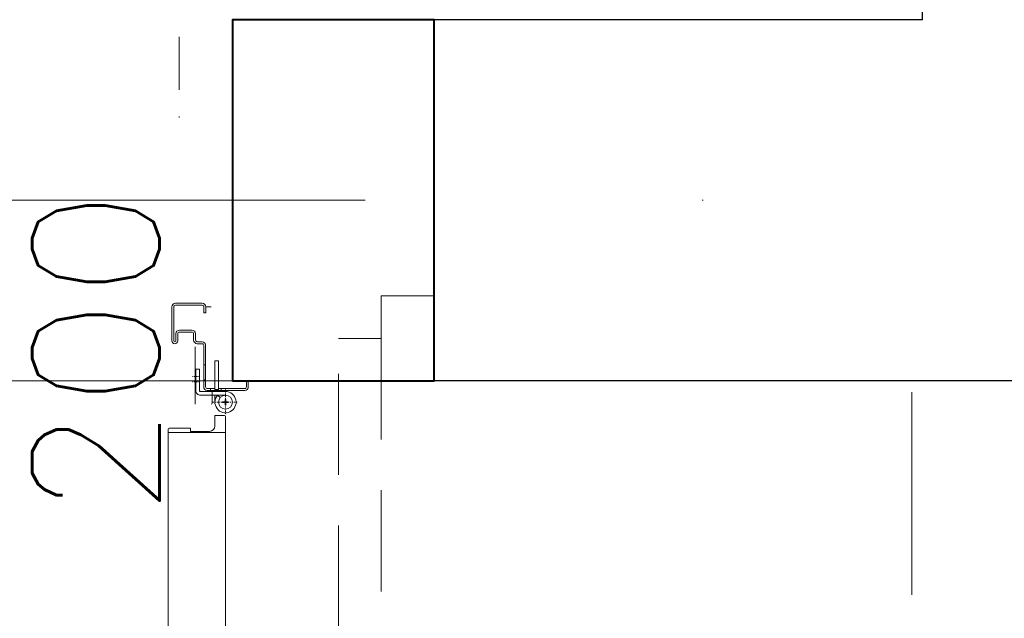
# Model space of a CAD drawing. Header units: millimetres. Extents: x 23192 to 177760, y -399809 to -79279.
# Tile 196 of 256: x 59255 to 59347, y -198112 to -198056. Entities that reach past the tile are written whole.
import ezdxf

# ---------------------------------------------------------------- set-up
doc = ezdxf.new("R2010")
doc.units = ezdxf.units.MM
for name, pattern in [('CENTER', [0.6, 0.375, -0.075, 0.075, -0.075]), ('DASHDOT', [25.4, 12.7, -6.35, 0, -6.35]), ('HIDDEN', [9.525, 6.35, -3.175]), ('Hidden Line', [391.222223, 282.222223, -109]), ('HIDDEN2', [4.7625, 3.175, -1.5875]), ('STRICHPUNKTX2', [2, 1, -0.5, 0, -0.5])]:
    doc.linetypes.add(name, pattern=pattern)
doc.layers.get('0').update_dxf_attribs({"lineweight": 0})
for name, color, linetype, lineweight in [('!! 0_ Istn-sciany', 3, 'Continuous', 30), ('!! 0_ Istn-widok', 1, 'Continuous', 15), ('!! 0_Osie', 1, 'DASHDOT', 13), ('!! 1_PROJ Sciany', 2, 'Continuous', 40), ('!! 2  nowe sciany - remont', 2, 'Continuous', 35), ('!! 2_Drzwi - nowe remont', 33, 'Continuous', 9), ('!! 2_wypos-sanitarne', 240, 'Continuous', 9), ('!! wymiary osi', 250, 'Continuous', 9), ('0-osie-liniA', 14, 'DASHDOT', 5)]:
    doc.layers.add(name, color=color, linetype=linetype, lineweight=lineweight)
doc.layers.add('!! 2_WYBURZENIA DO REMONTU', color=7, linetype='Continuous', lineweight=0, true_color=0x4d4d4d, plot=False)
doc.layers.add('Powierzchnia', color=140, linetype='Continuous', lineweight=5, plot=False)
doc.styles.add('ARCHETYP', font='romans.shx', dxfattribs={"height": 15})
doc.styles.add('TXT', font='simplex.shx')
doc.dimstyles.new('DIM50', dxfattribs={"dimscale": 5, "dimtxt": 2.5, "dimasz": 1.5, "dimexe": 0, "dimexo": 0, "dimgap": 0.5, "dimtad": 1, "dimdec": 4, "dimrnd": 0.5, "dimdsep": 46, "dimtxsty": 'TXT', "dimblk1": 'TICK1', "dimblk2": 'TICK1', "dimsah": 1, "dimcen": 0, "dimse1": 1, "dimse2": 1, "dimclrd": 1, "dimclre": 7, "dimclrt": 9, "dimadec": 0, "dimazin": 0, "dimtfac": 1, "dimtdec": 4, "dimtmove": 2, "dimatfit": 3, "dimldrblk": 'TICK1', "dimfxl": 1, "dimtolj": 1, "dimarcsym": 0})

# ---------------------------------------------------------------- blocks, each defined once
blk = doc.blocks.new('BLOK OSI')
at = {"layer": '0-osie-liniA', "ltscale": 5}
blk.add_lwpolyline([(48624.30568, -198134.5883), (52188.53244, -198134.5883)], dxfattribs=at)
blk = doc.blocks.new('zaw-dr-90-p')
at = {"color": 2, "linetype": 'CENTER', "ltscale": 0.2}
for p, q in [((24.5, 24), (31, 24)), ((24.5, 19), (31, 19)), ((0, 12), (0, -12)), ((12, 0), (-12, 0))]:
    blk.add_line(p, q, dxfattribs=at)
at = {"ltscale": 0.2}
for p, q in [((10, 12), (6.5, 12)), ((10, 0), (10, 6.5))]:
    blk.add_line(p, q, dxfattribs=at)
blk.add_lwpolyline([(10, 10), (10, 39), (6.5, 39), (6.5, 10)], dxfattribs=at)
blk.add_lwpolyline([(0, 6.5), (23.5, 6.5, 0.414214), (28, 11), (28, 31), (24.5, 31), (24.5, 11, -0.414214), (23.5, 10), (0, 10, 4.561698), (7.6, 6.5), (4.94, 4.22)], format="xyb", dxfattribs=at)
blk.add_lwpolyline([(-0.25, -0.25), (-2.5, -0.25), (-2.5, 0.25), (-0.25, 0.25), (-0.25, 2.5), (0.25, 2.5), (0.25, 0.25), (2.75, 0.25), (2.75, -0.25), (0.25, -0.25), (0.25, -2.75), (-0.25, -2.75)], close=True)
blk.add_circle((0, 0), 6.5, dxfattribs=at)
blk = doc.blocks.new('drzwi 90- sc 12')
for p, q in [((-13614.925, 20411.357), (-13614.918, 20313.772)), ((-13620.325, 20410.157), (-13620.318, 20313.772)), ((-13620.323, 20313.472), (-13620.323, 20317.97)), ((-13614.923, 20312.272), (-13614.923, 20317.97)), ((-13614.923, 20313.772), (-13620.323, 20313.772)), ((-13618.22, 20313.372), (-13620.223, 20313.372)), ((-13618.22, 20313.672), (-13618.22, 20313.372)), ((-13618.22, 20313.672), (-13616.42, 20313.672)), ((-13615.92, 20313.172), (-13615.92, 20312.172)), ((-13615.92, 20312.172), (-13615.023, 20312.172)), ((-13617.77, 20311.119), (-13617.77, 20305.719)), ((-13617.77, 20311.119), (-13617.77, 20305.719)), ((-13616.17, 20309.922), (-13616.17, 20311.019)), ((-13616.17, 20309.922), (-13617.37, 20309.922)), ((-13616.77, 20301.962), (-13616.27, 20301.962))]:
    blk.add_line(p, q)
at = {"ltscale": 0.2}
blk.add_lwpolyline([(-13615.92, 20309.642), (-13616.63, 20309.642, 0.414214), (-13616.79, 20309.482), (-13616.79, 20305.582, -0.414214), (-13617.13, 20305.242), (-13617.58, 20305.242, 0.414214), (-13617.74, 20305.082), (-13617.74, 20304.482, -0.414214), (-13618.08, 20304.142), (-13619.26, 20304.142, -0.414214), (-13619.6, 20304.482), (-13619.6, 20305.147, 1), (-13619.79, 20305.147), (-13619.79, 20301.962, 0.414214), (-13619.63, 20301.802), (-13617.11, 20301.802, 0.414214), (-13616.95, 20301.962), (-13616.95, 20302.522), (-13616.77, 20302.522), (-13616.77, 20301.962, -0.414214), (-13617.11, 20301.622), (-13619.63, 20301.622, -0.414214), (-13619.97, 20301.962), (-13619.97, 20305.147, -1), (-13619.42, 20305.147), (-13619.42, 20304.482, 0.414214), (-13619.26, 20304.322), (-13618.08, 20304.322, 0.414214), (-13617.92, 20304.482), (-13617.92, 20305.082, -0.414214), (-13617.58, 20305.422), (-13617.13, 20305.422, 0.414214), (-13616.97, 20305.582), (-13616.97, 20309.482, -0.414214), (-13616.63, 20309.822), (-13613.11, 20309.822, -0.414214), (-13612.77, 20309.482), (-13612.77, 20308.922), (-13612.95, 20308.922), (-13612.95, 20309.482, 0.414214), (-13613.11, 20309.642), (-13615.57, 20309.642)], format="xyb", dxfattribs=at)
blk.add_lwpolyline([(-13615.57, 20309.642), (-13615.32, 20309.642), (-13615.32, 20309.822), (-13616.32, 20309.822), (-13616.32, 20309.642), (-13615.92, 20309.642)])
blk.add_lwpolyline([(-13616.79, 20308.822), (-13616.97, 20308.822), (-13616.97, 20307.422), (-13616.79, 20307.422)], close=True)
at = {"lineweight": 30}
for points in [[(-13614.27, 20308.924), (-13609.27, 20308.924)], [(-13614.27, 20308.924), (-13614.27, 20296.924)]]:
    blk.add_lwpolyline(points, dxfattribs=at)
at = {"linetype": 'Hidden Line', "lineweight": 9, "ltscale": 0.05}
blk.add_arc((-13615.496, 20305.137), 99.116, 94.80054, 177.69442, dxfattribs=at)
for centre, radius, start, end in [((-13620.223, 20313.472), 0.1, 180, 270), ((-13616.42, 20313.172), 0.5, 0, 90), ((-13615.023, 20312.272), 0.1, 270, 0), ((-13616.27, 20311.019), 0.1, 0, 90)]:
    blk.add_arc(centre, radius, start, end)
at = {"xscale": 0.09999999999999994, "yscale": 0.09999999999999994, "zscale": 0.09999999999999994, "rotation": 180.0000000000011}
blk.add_blockref('zaw-dr-90-p', (-13614.92, 20310.922), dxfattribs=at)
blk = doc.blocks.new('gvb')
at = {"linetype": 'STRICHPUNKTX2', "ltscale": 5}
blk.add_line((130664.969, 14667.746), (130664.969, 14497.746), dxfattribs=at)
blk = doc.blocks.new('TICK1')
at = {"color": 0}
for p, q in [((0, -1.4), (0, 1.4)), ((0, 0), (-1, 0))]:
    blk.add_line(p, q, dxfattribs=at)
at = {"color": 2}
blk.add_line((-1, -1), (1, 1), dxfattribs=at)
blk = doc.blocks.new('*D2995')
at = {"layer": '!! wymiary osi', "color": 1, "lineweight": -2, "transparency": 16777216}
blk.add_line((59365.067, -198013.312), (59347.067, -198013.312), dxfattribs=at)
at = {"layer": 'DEFPOINTS', "color": 0, "transparency": 16777216}
for p in [(59339.567, -198013.312), (59339.567, -198056.128), (59372.567, -198056.128)]:
    blk.add_point(p, dxfattribs=at)
at = {"layer": '!! wymiary osi', "color": 1, "lineweight": -2, "transparency": 16777216, "xscale": 7.5, "yscale": 7.5, "zscale": 7.5, "rotation": 180}
blk.add_blockref('TICK1', (59339.567, -198013.312), dxfattribs=at)
at = {"layer": '!! wymiary osi', "color": 1, "lineweight": -2, "transparency": 16777216, "xscale": 7.5, "yscale": 7.5, "zscale": 7.5}
blk.add_blockref('TICK1', (59372.567, -198013.312), dxfattribs=at)
at = {"layer": '!! wymiary osi', "color": 9, "transparency": 16777216, "insert": (59356.067, -198004.562), "char_height": 12.5, "attachment_point": 5, "style": 'TXT'}
blk.add_mtext('\\A1;33', dxfattribs=at)
blk = doc.blocks.new('*D2996')
at = {"layer": '!! wymiary osi', "color": 1, "lineweight": -2, "transparency": 16777216}
blk.add_line((59332.067, -198013.312), (59282.067, -198013.312), dxfattribs=at)
at = {"layer": 'DEFPOINTS', "color": 0, "transparency": 16777216}
for p in [(59274.567, -198013.312), (59274.567, -198056.127), (59339.567, -198056.128)]:
    blk.add_point(p, dxfattribs=at)
at = {"layer": '!! wymiary osi', "color": 1, "lineweight": -2, "transparency": 16777216, "xscale": 7.5, "yscale": 7.5, "zscale": 7.5, "rotation": 180}
blk.add_blockref('TICK1', (59274.567, -198013.312), dxfattribs=at)
at = {"layer": '!! wymiary osi', "color": 1, "lineweight": -2, "transparency": 16777216, "xscale": 7.5, "yscale": 7.5, "zscale": 7.5}
blk.add_blockref('TICK1', (59339.567, -198013.312), dxfattribs=at)
at = {"layer": '!! wymiary osi', "color": 9, "transparency": 16777216, "insert": (59307.067, -198004.562), "char_height": 12.5, "attachment_point": 5, "style": 'TXT'}
blk.add_mtext('\\A1;65', dxfattribs=at)
blk = doc.blocks.new('*D2997')
at = {"layer": '!! wymiary osi', "color": 1, "lineweight": -2, "transparency": 16777216}
blk.add_line((59267.067, -198013.312), (59182.067, -198013.312), dxfattribs=at)
at = {"layer": 'DEFPOINTS', "color": 0, "transparency": 16777216}
for p in [(59174.567, -198013.312), (59174.567, -198056.128), (59274.567, -198056.127)]:
    blk.add_point(p, dxfattribs=at)
at = {"layer": '!! wymiary osi', "color": 1, "lineweight": -2, "transparency": 16777216, "xscale": 7.5, "yscale": 7.5, "zscale": 7.5, "rotation": 180}
blk.add_blockref('TICK1', (59174.567, -198013.312), dxfattribs=at)
at = {"layer": '!! wymiary osi', "color": 1, "lineweight": -2, "transparency": 16777216, "xscale": 7.5, "yscale": 7.5, "zscale": 7.5}
blk.add_blockref('TICK1', (59274.567, -198013.312), dxfattribs=at)
at = {"layer": '!! wymiary osi', "color": 9, "transparency": 16777216, "insert": (59224.567, -198004.562), "char_height": 12.5, "attachment_point": 5, "style": 'TXT'}
blk.add_mtext('\\A1;100', dxfattribs=at)
blk = doc.blocks.new('*D3010')
at = {"layer": '!! wymiary osi', "color": 1, "lineweight": -2, "transparency": 16777216}
blk.add_line((59068.659, -197818.628), (59068.659, -198048.628), dxfattribs=at)
at = {"layer": 'DEFPOINTS', "color": 0, "transparency": 16777216}
for p in [(59339.567, -197811.128), (59068.659, -198056.128), (59111.567, -198056.128)]:
    blk.add_point(p, dxfattribs=at)
at = {"layer": '!! wymiary osi', "color": 1, "lineweight": -2, "transparency": 16777216, "xscale": 7.5, "yscale": 7.5, "zscale": 7.5}
for p, rotation in [((59068.659, -197811.128), 90), ((59068.659, -198056.128), 270)]:
    blk.add_blockref('TICK1', p, dxfattribs=dict(at, rotation=rotation))
at = {"layer": '!! wymiary osi', "color": 9, "transparency": 16777216, "insert": (59059.909, -197899.653), "char_height": 12.5, "attachment_point": 5, "rotation": 90, "style": 'TXT'}
blk.add_mtext('\\A1;245', dxfattribs=at)

msp = doc.modelspace()

# ---------------------------------------------------------------- linework, layer by layer
at = {"layer": '!! 0_ Istn-sciany'}
for points in [[(59339.56735, -198056.12813), (59339.56735, -197513.12813)], [(59293.56735, -198090.12813), (59293.56735, -198056.12813)], [(59293.56735, -198090.12813), (59293.56735, -198056.12813)], [(59339.56735, -198056.12813), (59293.56735, -198056.12813)], [(59390.56735, -198090.12813), (59293.56735, -198090.12813)], [(59390.56735, -198090.12813), (59293.56735, -198090.12813)]]:
    msp.add_lwpolyline(points, dxfattribs=at)
at = {"layer": '!! 0_ Istn-widok', "linetype": 'HIDDEN', "ltscale": 3}
msp.add_lwpolyline([(59338.56735, -198253.12813), (59338.56735, -198090.12813)], dxfattribs=at)
msp.add_lwpolyline([(59338.56735, -198253.12813), (59338.56735, -198090.12813)], dxfattribs=at)
at = {"layer": '!! 1_PROJ Sciany'}
msp.add_lwpolyline([(59274.56735, -198090.12813), (59293.56735, -198090.12813), (59293.56735, -198056.12813), (59274.56735, -198056.12813)], close=True, dxfattribs=at)
at = {"layer": '!! 2  nowe sciany - remont'}
msp.add_lwpolyline([(59274.56735, -198090.12813), (59293.56735, -198090.12813), (59293.56735, -198056.12813), (59274.56735, -198056.12813)], close=True, dxfattribs=at)
at = {"layer": '!! 2_WYBURZENIA DO REMONTU', "linetype": 'HIDDEN2', "ltscale": 3}
for points in [[(59288.56735, -198082.12813), (59293.56735, -198082.12813), (59293.56735, -198090.12813), (59288.56735, -198090.12813)], [(59288.56735, -198082.12813), (59293.56735, -198082.12813), (59293.56735, -198090.12813), (59288.56735, -198090.12813)], [(59284.56735, -198156.12813), (59284.56735, -198086.12813), (59288.56735, -198086.12813), (59288.56735, -198156.12813)], [(59284.56735, -198156.12813), (59284.56735, -198086.12813), (59288.56735, -198086.12813), (59288.56735, -198156.12813)]]:
    msp.add_lwpolyline(points, close=True, dxfattribs=at)
msp.add_arc((59288.56735, -198086.12813), 70, 180, 270, dxfattribs=at)
msp.add_arc((59288.56735, -198086.12813), 70, 180, 270, dxfattribs=at)
at = {"layer": 'Powierzchnia'}
msp.add_lwpolyline([(60163.56735, -198253.12813), (58254.56735, -198253.12813), (58254.56735, -198090.12813), (60163.56735, -198090.12813)], close=True, dxfattribs=at)

# ---------------------------------------------------------------- block references
at = {"layer": '!! 0_Osie'}
msp.add_blockref('BLOK OSI', (8819.85593, 61.46017), dxfattribs=at)
at = {"layer": '!! 2_Drzwi - nowe remont', "xscale": -1, "rotation": 180}
msp.add_blockref('drzwi 90- sc 12', (72888.83705, -177781.20379), dxfattribs=at)
at = {"layer": '!! 2_wypos-sanitarne', "xscale": -1}
msp.add_blockref('gvb', (189934.53592, -212563.87298), dxfattribs=at)

# ---------------------------------------------------------------- texts
at = {"layer": '!! 2_WYBURZENIA DO REMONTU', "linetype": 'HIDDEN2', "ltscale": 3, "style": 'ARCHETYP'}
msp.add_text('200', height=12, rotation=90, dxfattribs=at).set_placement((59267.71449, -198102.93221))

# ---------------------------------------------------------------- dimensions: what is measured, and where the dimension line sits
at = {"layer": '!! wymiary osi'}
dim = msp.add_linear_dim(base=(59068.65939, -198056.12813), p1=(59339.56735, -197811.12815), p2=(59111.56735, -198056.12813), angle=90, dimstyle='DIM50', dxfattribs=at)
dim.commit()
dim.dimension.update_dxf_attribs({"geometry": '*D3010', "text_midpoint": (59059.90939, -197899.65318), "dimtype": 160})
for base, p1, p2, picture, middle in [((59174.56735, -198013.31169), (59274.56735, -198056.12747), (59174.56735, -198056.12813), '*D2997', (59224.56735, -198004.56169)), ((59274.56735, -198013.31169), (59339.56735, -198056.12813), (59274.56735, -198056.12747), '*D2996', (59307.06735, -198004.56169)), ((59339.56735, -198013.31169), (59372.56735, -198056.12813), (59339.56735, -198056.12813), '*D2995', (59356.06735, -198004.56169))]:
    dim = msp.add_linear_dim(base=base, p1=p1, p2=p2, dimstyle='DIM50', dxfattribs=at)
    dim.commit()
    dim.dimension.update_dxf_attribs({"geometry": picture, "text_midpoint": middle})

doc.saveas('drawing.dxf')
